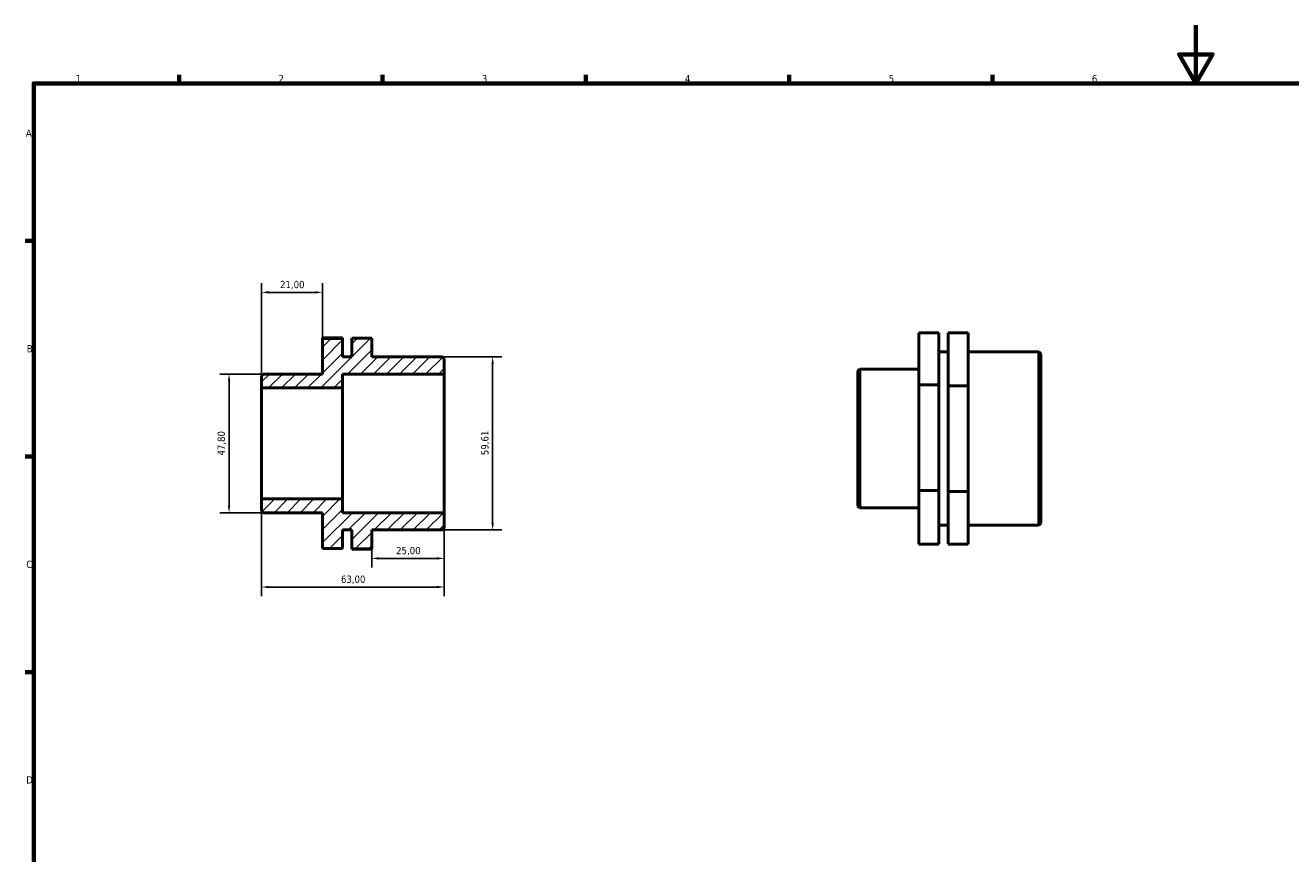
# Model space of a CAD drawing. Header units: millimetres. Extents: x 0 to 906, y 0 to 594.
# Tile 2 of 3: x 17 to 453, y 309 to 594. Entities that reach past the tile are written whole.
import ezdxf

# ---------------------------------------------------------------- set-up
doc = ezdxf.new("R2010")
doc.units = ezdxf.units.MM
for name, color, linetype, lineweight in [('Border (ISO)', 7, 'Continuous', 70), ('Dimension (ISO)', 7, 'Continuous', 25), ('Hatch (ISO)', 7, 'Continuous', 18), ('Visible (ISO)', 7, 'Continuous', 50)]:
    doc.layers.add(name, color=color, linetype=linetype, lineweight=lineweight)
doc.styles.add('Note Text (ISO)', font='tahoma.ttf')
doc.dimstyles.new('Default (ISO)', dxfattribs={"dimtxt": 2.5, "dimasz": 2.5, "dimexe": 3.175, "dimexo": 0, "dimgap": 0.762, "dimtad": 1, "dimrnd": 1e-08, "dimzin": 0, "dimtxsty": 'Note Text (ISO)', "dimcen": 0.09, "dimdle": 10, "dimclrd": 256, "dimclre": 256, "dimclrt": 232, "dimazin": 0, "dimtfac": 1.40208, "dimtmove": 0, "dimatfit": 3, "dimfxl": 1, "dimtolj": 1, "dimtzin": 0, "dimlwd": -1, "dimlwe": -1, "dimarcsym": 0})

# ---------------------------------------------------------------- blocks, each defined once
blk = doc.blocks.new('Borders Default Border')
at = {"layer": 'Border (ISO)'}
for p, q in [((70.08, 574), (70.08, 576.9)), ((140.17, 574), (140.17, 576.9)), ((210.25, 574), (210.25, 576.9)), ((280.33, 574), (280.33, 576.9)), ((350.42, 574), (350.42, 576.9)), ((20, 519.75), (17.1, 519.75)), ((20, 445.5), (17.1, 445.5)), ((20, 371.25), (17.1, 371.25))]:
    blk.add_line(p, q, dxfattribs=at)
at = {"layer": 'Border (ISO)', "flags": 128}
for points in [[(420.5, 594), (420.5, 574), (414.73, 584), (426.27, 584), (420.5, 574)], [(20, 20), (20, 574), (821, 574), (821, 20), (20, 20)]]:
    blk.add_lwpolyline(points, dxfattribs=at)
at = {"layer": 'Border (ISO)', "color": 232, "true_color": 0xca0064, "char_height": 2.5, "attachment_point": 7, "style": 'Note Text (ISO)'}
for s, insert in [('1', (34.48, 574.4)), ('2', (104.37, 574.4)), ('3', (174.43, 574.35)), ('4', (244.42, 574.4)), ('5', (314.64, 574.35)), ('6', (384.66, 574.35)), ('A', (17.29, 555.62)), ('B', (17.59, 481.37)), ('C', (17.43, 407.08)), ('D', (17.43, 332.88))]:
    blk.add_mtext(s, dxfattribs=dict(at, insert=insert))
blk = doc.blocks.new('*D7')
at = {"layer": 'Defpoints', "color": 0, "transparency": 16777216}
for p in [(98.5, 430.88), (161.5, 426.16), (98.5, 400.55)]:
    blk.add_point(p, dxfattribs=at)
at = {"layer": 'Dimension (ISO)', "transparency": 16777216}
for p, q in [((98.5, 430.88), (98.5, 397.38)), ((161.5, 426.16), (161.5, 397.38)), ((159, 400.55), (101, 400.55))]:
    blk.add_line(p, q, dxfattribs=at)
for points in [[(101, 400.97), (101, 400.14), (98.5, 400.55)], [(159, 400.97), (159, 400.14), (161.5, 400.55)]]:
    blk.add_solid(points, dxfattribs=at)
at = {"layer": 'Dimension (ISO)', "color": 232, "true_color": 0xca0064, "transparency": 16777216, "insert": (125.87, 404.49), "char_height": 2.5, "attachment_point": 1, "style": 'Note Text (ISO)'}
blk.add_mtext('\\A1;63,00', dxfattribs=at)
blk = doc.blocks.new('*D8')
at = {"layer": 'Defpoints', "color": 0, "transparency": 16777216}
for p in [(161.5, 426.16), (136.5, 413.69), (136.5, 410.41)]:
    blk.add_point(p, dxfattribs=at)
at = {"layer": 'Dimension (ISO)', "transparency": 16777216}
for p, q in [((161.5, 426.16), (161.5, 407.24)), ((136.5, 413.69), (136.5, 407.24)), ((159, 410.41), (139, 410.41))]:
    blk.add_line(p, q, dxfattribs=at)
for points in [[(139, 410.83), (139, 410), (136.5, 410.41)], [(159, 410.83), (159, 410), (161.5, 410.41)]]:
    blk.add_solid(points, dxfattribs=at)
at = {"layer": 'Dimension (ISO)', "color": 232, "true_color": 0xca0064, "transparency": 16777216, "insert": (144.89, 414.35), "char_height": 2.5, "attachment_point": 1, "style": 'Note Text (ISO)'}
blk.add_mtext('\\A1;25,00', dxfattribs=at)
blk = doc.blocks.new('*D9')
at = {"layer": 'Defpoints', "color": 0, "transparency": 16777216}
for p in [(160.87, 479.81), (160.87, 420.19), (178.16, 420.19)]:
    blk.add_point(p, dxfattribs=at)
at = {"layer": 'Dimension (ISO)', "transparency": 16777216}
for p, q in [((160.87, 479.81), (181.33, 479.81)), ((178.16, 477.31), (178.16, 422.69)), ((160.87, 420.19), (181.33, 420.19))]:
    blk.add_line(p, q, dxfattribs=at)
for points in [[(177.74, 477.31), (178.57, 477.31), (178.16, 479.81)], [(177.74, 422.69), (178.57, 422.69), (178.16, 420.19)]]:
    blk.add_solid(points, dxfattribs=at)
at = {"layer": 'Dimension (ISO)', "color": 232, "true_color": 0xca0064, "transparency": 16777216, "insert": (174.22, 445.97), "char_height": 2.5, "attachment_point": 1, "rotation": 90, "style": 'Note Text (ISO)'}
blk.add_mtext('\\A1;59,61', dxfattribs=at)
blk = doc.blocks.new('*D10')
at = {"layer": 'Defpoints', "color": 0, "transparency": 16777216}
for p in [(99.13, 473.9), (87.32, 426.1), (99.13, 426.1)]:
    blk.add_point(p, dxfattribs=at)
at = {"layer": 'Dimension (ISO)', "transparency": 16777216}
for p, q in [((99.13, 473.9), (84.14, 473.9)), ((87.32, 471.4), (87.32, 428.6)), ((99.13, 426.1), (84.14, 426.1))]:
    blk.add_line(p, q, dxfattribs=at)
for points in [[(86.9, 471.4), (87.73, 471.4), (87.32, 473.9)], [(86.9, 428.6), (87.73, 428.6), (87.32, 426.1)]]:
    blk.add_solid(points, dxfattribs=at)
at = {"layer": 'Dimension (ISO)', "color": 232, "true_color": 0xca0064, "transparency": 16777216, "insert": (83.37, 445.83), "char_height": 2.5, "attachment_point": 1, "rotation": 90, "style": 'Note Text (ISO)'}
blk.add_mtext('\\A1;47,80', dxfattribs=at)
blk = doc.blocks.new('*D11')
at = {"layer": 'Defpoints', "color": 0, "transparency": 16777216}
for p in [(98.5, 502.04), (119.5, 486.18), (98.5, 469.12)]:
    blk.add_point(p, dxfattribs=at)
at = {"layer": 'Dimension (ISO)', "transparency": 16777216}
for p, q in [((98.5, 469.12), (98.5, 505.22)), ((117, 502.04), (101, 502.04)), ((119.5, 486.18), (119.5, 505.22))]:
    blk.add_line(p, q, dxfattribs=at)
for points in [[(101, 502.46), (101, 501.62), (98.5, 502.04)], [(117, 502.46), (117, 501.62), (119.5, 502.04)]]:
    blk.add_solid(points, dxfattribs=at)
at = {"layer": 'Dimension (ISO)', "color": 232, "true_color": 0xca0064, "transparency": 16777216, "insert": (104.89, 505.98), "char_height": 2.5, "attachment_point": 1, "style": 'Note Text (ISO)'}
blk.add_mtext('\\A1;21,00', dxfattribs=at)

msp = doc.modelspace()

# ---------------------------------------------------------------- hatches: boundary and pattern name
at = {"layer": 'Hatch (ISO)'}
h = msp.add_hatch(dxfattribs=at)
h.set_pattern_fill('ANSI31', color=256, scale=25.4, style=0)
h.set_pattern_definition([(45, (0, 0), (-2.245064, 2.245064), [])])
h.paths.add_polyline_path([(160.87, 420.194), (161.5, 420.824), (161.5, 426.155), (126.425, 426.155), (126.425, 430.88), (98.5, 430.88), (98.5, 426.729), (99.13, 426.099), (119.5, 426.099), (119.5, 413.822), (126.425, 413.822), (126.425, 420.194), (129.575, 420.194), (129.575, 413.691), (136.5, 413.691), (136.5, 420.194)])
h.paths.add_polyline_path([(161.5, 479.178), (160.87, 479.808), (136.5, 479.808), (136.5, 486.31), (129.575, 486.31), (129.575, 479.808), (126.425, 479.808), (126.425, 486.18), (119.5, 486.18), (119.5, 473.902), (99.13, 473.902), (98.5, 473.272), (98.5, 469.122), (126.425, 469.122), (126.425, 473.846), (161.5, 473.846)])

# ---------------------------------------------------------------- linework, layer by layer
at = {"layer": 'Visible (ISO)'}
for p, q in [((126.425, 486.372), (119.5, 486.372)), ((119.5, 486.372), (119.5, 486.18)), ((126.425, 486.18), (119.5, 486.18)), ((119.5, 486.18), (119.5, 473.902)), ((126.425, 486.18), (126.425, 486.372)), ((126.425, 479.808), (126.425, 486.18)), ((136.5, 486.31), (129.575, 486.31)), ((129.575, 486.31), (129.575, 479.808)), ((136.5, 479.808), (136.5, 486.31)), ((331.956, 488.064), (325.031, 488.064)), ((325.031, 488.064), (325.031, 470.174)), ((331.956, 470.174), (331.956, 488.064)), ((342.031, 488.066), (335.106, 488.066)), ((335.106, 488.066), (335.106, 469.783)), ((342.031, 469.783), (342.031, 488.066)), ((129.575, 479.808), (126.425, 479.808)), ((160.87, 479.808), (136.5, 479.808)), ((161.5, 479.178), (160.87, 479.808)), ((331.956, 481.5), (335.106, 481.5)), ((342.031, 481.5), (366.401, 481.5)), ((366.401, 421.886), (366.401, 481.5)), ((367.031, 480.87), (366.401, 481.5)), ((367.031, 480.87), (367.031, 422.516)), ((161.5, 473.846), (161.5, 479.178)), ((304.031, 474.964), (304.661, 475.594)), ((304.661, 475.594), (304.661, 427.791)), ((304.661, 475.594), (325.031, 475.594)), ((99.13, 473.902), (98.5, 473.272)), ((98.5, 473.272), (98.5, 469.122)), ((119.5, 473.902), (99.13, 473.902)), ((126.425, 469.122), (126.425, 473.846)), ((126.425, 473.846), (161.5, 473.846)), ((161.5, 426.155), (161.5, 473.846)), ((304.031, 428.421), (304.031, 474.964)), ((98.5, 469.122), (126.425, 469.122)), ((98.5, 430.88), (98.5, 469.122)), ((126.425, 430.88), (126.425, 469.122)), ((325.031, 470.174), (325.031, 433.802)), ((331.956, 470.174), (325.031, 470.174)), ((331.956, 433.802), (331.956, 470.174)), ((335.106, 469.783), (335.106, 433.411)), ((342.031, 469.783), (335.106, 469.783)), ((342.031, 433.411), (342.031, 469.783)), ((331.956, 433.802), (325.031, 433.802)), ((325.031, 433.802), (325.031, 415.321)), ((331.956, 415.321), (331.956, 433.802)), ((342.031, 433.411), (335.106, 433.411)), ((335.106, 433.411), (335.106, 415.32)), ((342.031, 415.32), (342.031, 433.411)), ((126.425, 430.88), (98.5, 430.88)), ((98.5, 430.88), (98.5, 426.729)), ((126.425, 426.155), (126.425, 430.88)), ((304.031, 428.421), (304.661, 427.791)), ((304.661, 427.791), (325.031, 427.791)), ((98.5, 426.729), (99.13, 426.099)), ((99.13, 426.099), (119.5, 426.099)), ((119.5, 426.099), (119.5, 413.822)), ((161.5, 426.155), (126.425, 426.155)), ((161.5, 420.824), (161.5, 426.155)), ((126.425, 413.822), (126.425, 420.194)), ((126.425, 420.194), (129.575, 420.194)), ((129.575, 420.194), (129.575, 413.691)), ((136.5, 413.691), (136.5, 420.194)), ((136.5, 420.194), (160.87, 420.194)), ((160.87, 420.194), (161.5, 420.824)), ((331.956, 421.886), (335.106, 421.886)), ((342.031, 421.886), (366.401, 421.886)), ((367.031, 422.516), (366.401, 421.886)), ((331.956, 415.321), (325.031, 415.321)), ((342.031, 415.32), (335.106, 415.32)), ((119.5, 413.822), (126.425, 413.822)), ((129.575, 413.691), (136.5, 413.691)), ((129.575, 413.691), (129.575, 413.628)), ((136.5, 413.628), (129.575, 413.628)), ((136.5, 413.628), (136.5, 413.691))]:
    msp.add_line(p, q, dxfattribs=at)

# ---------------------------------------------------------------- block references
msp.add_blockref('Borders Default Border', (0, 0))

# ---------------------------------------------------------------- dimensions: what is measured, and where the dimension line sits
at = {"layer": 'Dimension (ISO)'}
for base, p1, p2, angle, picture, middle in [((98.5, 502.041), (119.5, 486.18), (98.5, 469.122), 180, '*D11', (109, 502.041)), ((178.155, 420.194), (160.87, 479.808), (160.87, 420.194), 90, '*D9', (178.155, 450.001)), ((87.315, 426.099), (99.13, 473.902), (99.13, 426.099), 90, '*D10', (87.315, 450.001)), ((98.5, 400.555), (161.5, 426.155), (98.5, 430.88), 180, '*D7', (130, 400.555)), ((136.5, 410.415), (161.5, 426.155), (136.5, 413.691), 180, '*D8', (149, 410.415))]:
    dim = msp.add_linear_dim(base=base, p1=p1, p2=p2, angle=angle, dimstyle='Default (ISO)', override={"dimdec": 2, "dimtp": 0, "dimtm": 0, "dimtdec": 2, "dimtofl": 0, "dimatfit": 1}, dxfattribs=at)
    dim.commit()
    dim.dimension.update_dxf_attribs({"geometry": picture, "text_midpoint": middle, "dimtype": 160})

doc.saveas('drawing.dxf')
